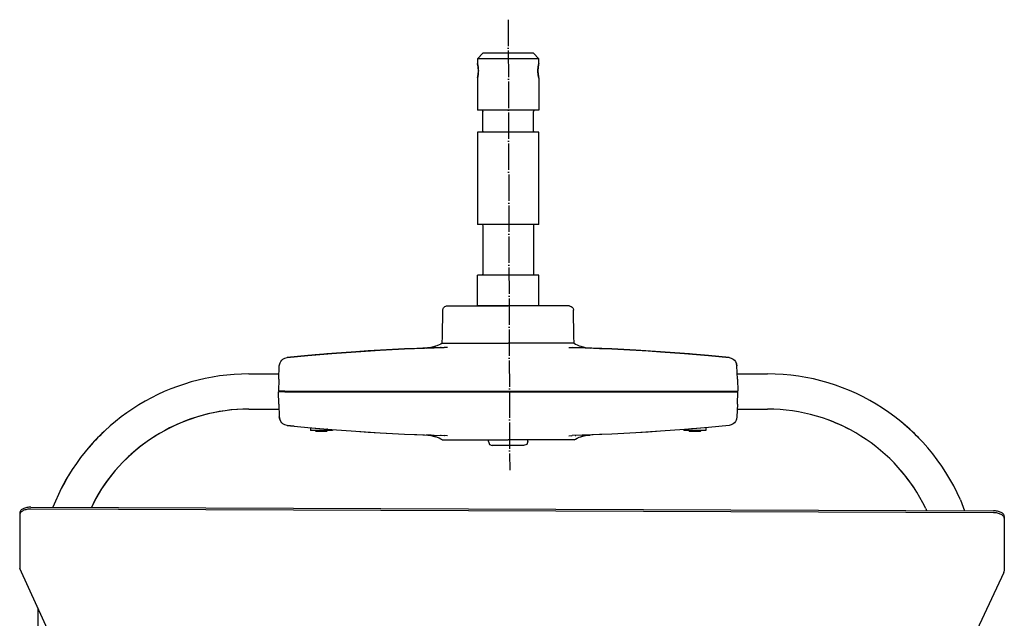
# Model space of a CAD drawing. Header units: millimetres. Extents: x -281 to 286, y -291 to 515.
# Tile 13 of 13: x -220 to 228, y 242 to 515. Entities that reach past the tile are written whole.
import ezdxf

# ---------------------------------------------------------------- set-up
doc = ezdxf.new("R2010")
doc.units = ezdxf.units.MM
doc.linetypes.add('DOT_CENTER', pattern=[14, 12, -1, 0, -1])
doc.layers.add('1', color=7, linetype='Continuous')

msp = doc.modelspace()

# ---------------------------------------------------------------- linework, layer by layer
at = {"color": 7, "linetype": 'Continuous'}
for p, q in [((-11.84, 496.95), (-9.34, 499.45)), ((13.66, 499.45), (-9.34, 499.45)), ((16.16, 496.95), (13.66, 499.45)), ((16.16, 496.95), (-11.84, 496.95)), ((-11.84, 496.95), (-11.84, 494.94)), ((-11.84, 494.94), (-11.79, 494.74)), ((-11.71, 494.36), (-11.79, 494.74)), ((-11.79, 494.74), (-11.71, 494.36)), ((-11.67, 494.16), (-11.71, 494.36)), ((-11.6, 493.79), (-11.67, 494.16)), ((-11.67, 494.16), (-11.63, 493.97)), ((-11.63, 493.97), (-11.6, 493.79)), ((-11.6, 493.79), (-11.56, 493.55)), ((-11.52, 493.22), (-11.6, 493.79)), ((-11.56, 493.55), (-11.54, 493.39)), ((-11.54, 493.39), (-11.52, 493.22)), ((-11.52, 493.22), (-11.5, 493.08)), ((-11.5, 493.08), (-11.52, 493.22)), ((-11.47, 492.82), (-11.5, 493.08)), ((-11.5, 493.08), (-11.47, 492.82)), ((15.81, 493.08), (15.78, 492.82)), ((15.78, 492.82), (15.81, 493.08)), ((15.84, 493.32), (15.81, 493.08)), ((15.81, 493.08), (15.84, 493.32)), ((15.91, 493.78), (15.84, 493.32)), ((15.84, 493.32), (15.87, 493.55)), ((15.87, 493.55), (15.91, 493.78)), ((15.98, 494.16), (15.91, 493.78)), ((15.91, 493.78), (15.94, 493.97)), ((15.94, 493.97), (16.01, 494.29)), ((16.01, 494.29), (15.98, 494.16)), ((16.01, 494.29), (16.07, 494.61)), ((16.05, 494.48), (16.01, 494.29)), ((16.07, 494.61), (16.05, 494.48)), ((16.07, 494.61), (16.12, 494.81)), ((16.12, 494.81), (16.07, 494.61)), ((16.12, 494.81), (16.16, 496.95)), ((-11.7, 488.61), (-11.76, 488.29)), ((-11.73, 488.42), (-11.7, 488.61)), ((-11.63, 488.93), (-11.7, 488.61)), ((-11.7, 488.61), (-11.67, 488.74)), ((-11.67, 488.74), (-11.59, 489.16)), ((-11.59, 489.16), (-11.63, 488.93)), ((-11.59, 489.16), (-11.52, 489.67)), ((-11.56, 489.35), (-11.59, 489.16)), ((-11.54, 489.51), (-11.56, 489.35)), ((-11.52, 489.67), (-11.54, 489.51)), ((-11.5, 489.82), (-11.52, 489.67)), ((-11.52, 489.67), (-11.5, 489.82)), ((-11.5, 489.82), (-11.47, 490.08)), ((-11.47, 490.08), (-11.5, 489.82)), ((-11.4, 491.73), (-11.47, 492.82)), ((-11.47, 492.82), (-11.45, 492.56)), ((-11.47, 490.08), (-11.4, 491.17)), ((-11.45, 490.34), (-11.47, 490.08)), ((-11.45, 492.56), (-11.43, 492.37)), ((-11.43, 490.52), (-11.45, 490.34)), ((-11.43, 492.37), (-11.42, 492.22)), ((-11.42, 490.68), (-11.43, 490.52)), ((-11.42, 492.22), (-11.41, 492.01)), ((-11.41, 490.89), (-11.42, 490.68)), ((-11.41, 492.01), (-11.41, 491.87)), ((-11.41, 491.87), (-11.4, 491.45)), ((-11.4, 491.45), (-11.41, 491.03)), ((-11.41, 491.03), (-11.41, 490.89)), ((-11.4, 491.45), (-11.4, 491.73)), ((-11.4, 491.17), (-11.4, 491.45)), ((15.78, 492.82), (15.71, 491.73)), ((15.71, 491.45), (15.72, 491.87)), ((15.71, 491.73), (15.71, 491.45)), ((15.71, 491.45), (15.71, 491.17)), ((15.72, 491.03), (15.71, 491.45)), ((15.71, 491.17), (15.78, 490.08)), ((15.72, 492.01), (15.73, 492.22)), ((15.72, 491.87), (15.72, 492.01)), ((15.72, 490.89), (15.72, 491.03)), ((15.73, 490.67), (15.72, 490.89)), ((15.73, 492.22), (15.74, 492.38)), ((15.74, 490.53), (15.73, 490.67)), ((15.74, 492.38), (15.76, 492.56)), ((15.76, 490.34), (15.74, 490.53)), ((15.76, 492.56), (15.78, 492.82)), ((15.78, 490.08), (15.76, 490.34)), ((15.78, 490.08), (15.81, 489.81)), ((15.81, 489.81), (15.78, 490.08)), ((15.81, 489.81), (15.84, 489.58)), ((15.84, 489.58), (15.81, 489.81)), ((15.84, 489.58), (15.91, 489.13)), ((15.87, 489.35), (15.84, 489.58)), ((15.91, 489.13), (15.87, 489.35)), ((15.91, 489.13), (15.98, 488.74)), ((15.94, 488.93), (15.91, 489.13)), ((15.98, 488.74), (15.94, 488.93)), ((15.98, 488.74), (16.02, 488.54)), ((16.02, 488.54), (16.1, 488.18)), ((16.1, 488.18), (16.02, 488.54)), ((-11.81, 488.09), (-11.84, 473.45)), ((-11.76, 488.29), (-11.81, 488.09)), ((-11.76, 488.29), (-11.73, 488.42)), ((16.1, 488.18), (16.14, 488.02)), ((16.14, 488.02), (16.1, 488.18)), ((16.14, 488.02), (16.16, 473.45)), ((16.16, 473.45), (-11.84, 473.45)), ((-9.49, 473.3), (-9.34, 472.95)), ((-9.34, 463.95), (-9.34, 472.95)), ((13.8, 473.3), (13.66, 472.95)), ((13.66, 463.95), (13.66, 472.95)), ((14.16, 473.45), (13.8, 473.3)), ((16.16, 463.45), (-11.84, 463.45)), ((-11.84, 463.45), (-11.84, 421.45)), ((-9.49, 463.6), (-9.84, 463.45)), ((-9.34, 463.95), (-9.49, 463.6)), ((13.66, 463.95), (13.8, 463.6)), ((16.16, 421.45), (16.16, 463.45)), ((16.16, 421.45), (-11.84, 421.45)), ((-9.49, 421.3), (-9.34, 420.95)), ((13.8, 421.3), (13.66, 420.95)), ((14.16, 421.45), (13.8, 421.3)), ((-9.34, 420.95), (-9.34, 398.95)), ((13.66, 420.95), (13.66, 398.95)), ((-9.34, 398.95), (-9.49, 398.6)), ((13.66, 398.95), (13.8, 398.6)), ((16.16, 398.45), (-11.84, 398.45)), ((-11.84, 384.45), (-11.84, 398.45)), ((-9.49, 398.6), (-9.84, 398.45)), ((16.16, 384.45), (16.16, 398.45)), ((-27.77, 370.46), (-27.56, 382.48)), ((-27.56, 382.48), (-27.54, 382.77)), ((-27.54, 382.77), (-27.47, 383.06)), ((-27.47, 383.06), (-27.41, 383.21)), ((-27.41, 383.21), (-27.27, 383.49)), ((-27.27, 383.49), (-26.97, 383.88)), ((-26.97, 383.88), (-26.65, 384.13)), ((-26.65, 384.13), (-26.24, 384.33)), ((-26.24, 384.33), (-25.85, 384.43)), ((-25.85, 384.43), (-25.56, 384.45)), ((-25.56, 384.45), (2.16, 384.45)), ((16.01, 384.45), (-11.7, 384.45)), ((29.88, 384.45), (2.16, 384.45)), ((29.88, 384.45), (30.16, 384.43)), ((30.16, 384.43), (30.46, 384.36)), ((30.46, 384.36), (30.89, 384.17)), ((30.89, 384.17), (31.28, 383.88)), ((31.28, 383.88), (31.54, 383.56)), ((31.54, 383.56), (31.73, 383.21)), ((31.73, 383.21), (31.78, 383.06)), ((31.78, 383.06), (31.84, 382.84)), ((31.84, 382.84), (31.88, 382.48)), ((32.09, 370.46), (31.88, 382.48)), ((-27.84, 367.45), (-28.51, 367.07)), ((-27.84, 367.45), (-22.64, 367.45)), ((-27.83, 367.45), (-27.77, 370.46)), ((-22.64, 367.45), (-9.52, 367.45)), ((-9.52, 367.45), (2.16, 367.45)), ((13.83, 367.45), (2.16, 367.45)), ((26.95, 367.45), (13.83, 367.45)), ((32.16, 367.45), (26.95, 367.45)), ((32.14, 367.45), (32.09, 370.46)), ((32.16, 367.45), (32.82, 367.07)), ((-78.05, 362.73), (-67.22, 363.54)), ((-67.22, 363.54), (-78.05, 362.73)), ((-67.22, 363.54), (-56.02, 364.26)), ((-61.54, 363.92), (-67.22, 363.54)), ((-50.5, 364.56), (-61.54, 363.92)), ((-56.02, 364.26), (-44.97, 364.84)), ((-44.97, 364.84), (-50.5, 364.56)), ((-44.97, 364.84), (-35.88, 365.23)), ((-39.44, 365.08), (-44.97, 364.84)), ((-33.89, 365.3), (-39.44, 365.08)), ((-35.88, 365.23), (-26.99, 365.52)), ((-34.35, 365.3), (-35.11, 365.25)), ((-35.11, 365.25), (-34.74, 365.27)), ((-32.85, 365.34), (-34.54, 365.28)), ((-33.59, 365.39), (-34.35, 365.3)), ((-34.35, 365.3), (-33.59, 365.39)), ((-26.99, 365.52), (-33.89, 365.3)), ((-32.46, 365.59), (-33.59, 365.39)), ((-33.59, 365.39), (-32.46, 365.59)), ((-32.46, 365.59), (-30.89, 366.04)), ((-31.34, 365.88), (-32.46, 365.59)), ((-30.89, 366.04), (-31.34, 365.88)), ((-30.25, 366.26), (-30.89, 366.04)), ((-29.19, 366.72), (-30.25, 366.26)), ((-28.51, 367.07), (-29.19, 366.72)), ((-28.37, 365.48), (-28.6, 365.48)), ((-26.53, 365.56), (-26.99, 365.52)), ((-25.48, 365.56), (-26.99, 365.52)), ((29.79, 365.56), (31.3, 365.52)), ((30.84, 365.56), (31.3, 365.52)), ((40.19, 365.23), (31.3, 365.52)), ((31.3, 365.52), (38.2, 365.3)), ((32.68, 365.48), (32.91, 365.48)), ((32.82, 367.07), (33.5, 366.72)), ((33.5, 366.72), (34.56, 366.26)), ((34.56, 366.26), (35.2, 366.04)), ((35.2, 366.04), (35.65, 365.88)), ((35.2, 366.04), (36.77, 365.59)), ((35.65, 365.88), (36.77, 365.59)), ((36.77, 365.59), (37.9, 365.39)), ((36.77, 365.59), (37.9, 365.39)), ((37.16, 365.34), (38.85, 365.28)), ((37.9, 365.39), (38.66, 365.3)), ((37.9, 365.39), (38.66, 365.3)), ((38.2, 365.3), (43.75, 365.08)), ((38.66, 365.3), (39.42, 365.25)), ((39.05, 365.27), (39.42, 365.25)), ((49.28, 364.84), (40.19, 365.23)), ((43.75, 365.08), (49.28, 364.84)), ((60.33, 364.26), (49.28, 364.84)), ((49.28, 364.84), (54.81, 364.56)), ((54.81, 364.56), (65.85, 363.92)), ((71.53, 363.54), (60.33, 364.26)), ((65.85, 363.92), (71.53, 363.54)), ((82.37, 362.73), (71.53, 363.54)), ((71.53, 363.54), (82.37, 362.73)), ((-101.65, 358.44), (-101.33, 359.05)), ((-101.33, 359.05), (-100.84, 359.65)), ((-100.84, 359.65), (-100.32, 360.12)), ((-100.32, 360.12), (-99.4, 360.63)), ((-99.4, 360.63), (-98.38, 360.89)), ((-98.38, 360.89), (-89.03, 361.79)), ((-89.03, 361.79), (-98.38, 360.89)), ((-89.03, 361.79), (-78.05, 362.73)), ((-78.05, 362.73), (-89.03, 361.79)), ((-83.69, 362.26), (-85.61, 362.09)), ((-81.52, 362.45), (-81.69, 362.43)), ((-80.08, 362.57), (-80.4, 362.54)), ((93.34, 361.79), (82.37, 362.73)), ((82.37, 362.73), (93.34, 361.79)), ((84.72, 362.54), (84.39, 362.57)), ((86, 362.43), (85.68, 362.46)), ((88, 362.26), (89.92, 362.09)), ((102.7, 360.89), (93.34, 361.79)), ((93.34, 361.79), (102.7, 360.89)), ((102.7, 360.89), (99.57, 361.2)), ((102.7, 360.89), (103.71, 360.63)), ((103.71, 360.63), (104.63, 360.12)), ((104.63, 360.12), (105.15, 359.65)), ((105.15, 359.65), (105.64, 359.05)), ((105.64, 359.05), (106.12, 358.06)), ((-102.18, 351.13), (-101.97, 357.07)), ((-101.97, 357.07), (-101.81, 358.06)), ((-101.97, 357.07), (-101.81, 358.06)), ((-101.81, 358.06), (-101.65, 358.44)), ((106.28, 357.07), (106.12, 358.06)), ((106.12, 358.06), (106.28, 357.07)), ((106.49, 351.13), (106.28, 357.07)), ((-115.84, 353.45), (-102.1, 353.45)), ((-102.18, 351.13), (-102.37, 345.65)), ((106.41, 353.45), (120.16, 353.45)), ((106.49, 351.13), (106.68, 345.65)), ((-99.52, 345.65), (-102.37, 345.65)), ((-102.18, 339.76), (-102.37, 345.25)), ((-99.52, 345.25), (-102.37, 345.25)), ((-99.52, 345.65), (103.83, 345.65)), ((-99.52, 345.25), (103.83, 345.25)), ((103.83, 345.65), (106.68, 345.65)), ((103.83, 345.25), (106.68, 345.25)), ((106.49, 339.76), (106.68, 345.25)), ((-115.84, 337.45), (-102.1, 337.45)), ((-102.18, 339.76), (-101.97, 333.85)), ((106.49, 339.76), (106.28, 333.85)), ((106.41, 337.45), (120.16, 337.45)), ((-101.97, 333.85), (-101.81, 332.84)), ((-101.81, 332.84), (-101.97, 333.85)), ((-101.33, 331.85), (-101.81, 332.84)), ((-100.84, 331.25), (-101.33, 331.85)), ((105.64, 331.85), (105.15, 331.25)), ((105.96, 332.46), (105.64, 331.85)), ((106.12, 332.84), (105.96, 332.46)), ((106.28, 333.85), (106.12, 332.84)), ((106.28, 333.85), (106.12, 332.84)), ((-100.32, 330.78), (-100.84, 331.25)), ((-99.4, 330.27), (-100.32, 330.78)), ((-98.38, 330.01), (-99.4, 330.27)), ((-98.38, 330.01), (-89.03, 329.11)), ((-98.38, 330.01), (-89.03, 329.11)), ((-95.23, 329.7), (-98.38, 330.01)), ((-89.03, 329.11), (-78.05, 328.17)), ((-89.03, 329.11), (-78.05, 328.17)), ((-87.84, 329.01), (-87.84, 327.65)), ((-77.84, 327.65), (-87.84, 327.65)), ((-85.64, 327.65), (-85.24, 327.25)), ((-85.61, 328.8), (-83.69, 328.64)), ((-80.44, 327.25), (-85.24, 327.25)), ((-80.04, 327.65), (-80.44, 327.25)), ((-80.08, 328.33), (-80.4, 328.36)), ((-78.05, 328.17), (-67.22, 327.36)), ((-78.05, 328.17), (-67.22, 327.36)), ((-77.84, 328.15), (-77.84, 327.65)), ((-67.22, 327.36), (-56.02, 326.64)), ((-67.22, 327.36), (-61.54, 326.98)), ((71.53, 327.36), (60.33, 326.64)), ((71.53, 327.36), (65.85, 326.98)), ((82.37, 328.17), (71.53, 327.36)), ((82.37, 328.17), (71.53, 327.36)), ((82.16, 328.15), (82.16, 327.65)), ((92.16, 327.65), (82.16, 327.65)), ((93.34, 329.11), (82.37, 328.17)), ((93.34, 329.11), (82.37, 328.17)), ((84.36, 327.65), (84.76, 327.25)), ((84.58, 328.35), (84.39, 328.33)), ((89.56, 327.25), (84.76, 327.25)), ((86, 328.47), (85.68, 328.44)), ((89.92, 328.8), (88, 328.64)), ((89.96, 327.65), (89.56, 327.25)), ((92.16, 329.01), (92.16, 327.65)), ((102.7, 330.01), (93.34, 329.11)), ((102.7, 330.01), (93.34, 329.11)), ((103.71, 330.27), (102.7, 330.01)), ((104.63, 330.78), (103.71, 330.27)), ((105.15, 331.25), (104.63, 330.78)), ((-61.54, 326.98), (-50.5, 326.33)), ((-56.02, 326.64), (-44.97, 326.06)), ((-50.5, 326.33), (-44.97, 326.06)), ((-44.97, 326.06), (-35.88, 325.67)), ((-44.97, 326.06), (-39.44, 325.81)), ((-39.44, 325.81), (-33.89, 325.6)), ((-35.88, 325.67), (-26.99, 325.37)), ((-34.35, 325.6), (-35.11, 325.64)), ((-34.74, 325.63), (-35.11, 325.64)), ((-32.85, 325.56), (-34.54, 325.62)), ((-33.59, 325.51), (-34.35, 325.6)), ((-34.35, 325.6), (-33.59, 325.51)), ((-33.89, 325.6), (-26.99, 325.37)), ((-32.46, 325.31), (-33.59, 325.51)), ((-33.59, 325.51), (-32.46, 325.31)), ((-31.34, 325.01), (-32.46, 325.31)), ((-32.46, 325.31), (-30.89, 324.86)), ((-30.89, 324.86), (-31.34, 325.01)), ((-30.25, 324.64), (-30.89, 324.86)), ((-29.19, 324.18), (-30.25, 324.64)), ((-28.51, 323.83), (-29.19, 324.18)), ((-28.37, 325.41), (-28.6, 325.42)), ((-27.84, 323.45), (-28.51, 323.83)), ((-27.84, 323.45), (-22.64, 323.45)), ((-25.48, 325.34), (-26.99, 325.37)), ((-26.53, 325.34), (-26.99, 325.37)), ((-22.64, 323.45), (-9.52, 323.45)), ((-9.52, 323.45), (2.16, 323.45)), ((-6.84, 322.65), (-6.84, 323.45)), ((-6.84, 322.65), (-6.32, 321.38)), ((13.83, 323.45), (2.16, 323.45)), ((11.16, 322.65), (10.63, 321.38)), ((11.16, 322.65), (11.16, 323.45)), ((26.95, 323.45), (13.83, 323.45)), ((32.16, 323.45), (26.95, 323.45)), ((29.79, 325.34), (31.3, 325.37)), ((30.84, 325.34), (31.3, 325.37)), ((40.19, 325.67), (31.3, 325.37)), ((38.2, 325.6), (31.3, 325.37)), ((32.16, 323.45), (32.82, 323.83)), ((32.68, 325.41), (32.91, 325.42)), ((32.82, 323.83), (33.5, 324.18)), ((33.5, 324.18), (34.56, 324.64)), ((34.56, 324.64), (35.2, 324.86)), ((36.77, 325.31), (35.2, 324.86)), ((35.2, 324.86), (35.65, 325.01)), ((35.65, 325.01), (36.77, 325.31)), ((36.77, 325.31), (37.9, 325.51)), ((37.9, 325.51), (36.77, 325.31)), ((37.16, 325.56), (38.85, 325.62)), ((37.9, 325.51), (38.66, 325.6)), ((38.66, 325.6), (37.9, 325.51)), ((43.75, 325.81), (38.2, 325.6)), ((38.66, 325.6), (39.42, 325.64)), ((39.42, 325.64), (39.05, 325.63)), ((49.28, 326.06), (40.19, 325.67)), ((49.28, 326.06), (43.75, 325.81)), ((60.33, 326.64), (49.28, 326.06)), ((54.81, 326.33), (49.28, 326.06)), ((65.85, 326.98), (54.81, 326.33)), ((-6.32, 321.38), (-5.04, 320.85)), ((4.02, 320.85), (-5.04, 320.85)), ((9.11, 320.85), (4.02, 320.85)), ((10.63, 321.38), (9.11, 320.85)), ((-201.25, 301.29), (-205, 292.78)), ((-185.55, 296.71), (-187.48, 292.71)), ((-185.95, 295.99), (-187.48, 292.71)), ((208.01, 296.15), (209.85, 291.18)), ((222.97, 290.26), (-215.03, 291.95)), ((-215.02, 292.82), (222.97, 291.13)), ((192.23, 292.16), (192.6, 291.25)), ((192.23, 292.16), (192.6, 291.25)), ((192.23, 292.16), (192.6, 291.25)), ((192.23, 292.16), (192.6, 291.25)), ((192.23, 292.16), (192.6, 291.25)), ((192.23, 292.16), (192.6, 291.25)), ((192.23, 292.16), (192.6, 291.25)), ((-220.04, 289.47), (-220.13, 265.39)), ((-220.03, 290.33), (-220.04, 289.47)), ((227.96, 287.74), (227.87, 263.66)), ((227.96, 288.61), (227.96, 287.74)), ((-220.13, 265.39), (-220, 264.82)), ((-191.76, 203.03), (-220, 264.82)), ((227.74, 263.1), (199.02, 201.53)), ((227.74, 263.1), (227.87, 263.66)), ((-211.84, 246.97), (-211.84, 160.81))]:
    msp.add_line(p, q, dxfattribs=at)
for centre, radius, start, end in [((-115.84, 257.45), 96, 90, 152.8302), ((120.16, 257.45), 96, 23.7736, 90), ((-115.84, 257.45), 80, 90, 151.2), ((-115.84, 257.45), 80, 91.8367, 150.6122), ((120.16, 257.45), 80, 25.7143, 90), ((120.16, 257.45), 80, 25.7143, 90), ((120.16, 257.45), 80, 62.449, 69.796), ((120.16, 257.45), 80, 62.449, 69.796), ((120.16, 257.45), 80, 62.449, 69.796), ((120.16, 257.45), 80, 62.449, 69.796), ((120.16, 257.45), 80, 62.449, 69.796), ((120.16, 257.45), 96, 44.1509, 50.9433), ((120.16, 257.45), 96, 44.1509, 50.9433), ((120.16, 257.45), 96, 44.1509, 50.9433), ((120.16, 257.45), 96, 44.1509, 50.9433), ((120.16, 257.45), 96, 44.1509, 50.9433), ((120.16, 257.45), 96, 44.1509, 50.9433), ((120.16, 257.45), 96, 44.1509, 50.9433), ((-115.84, 257.45), 96, 132.4528, 139.2452), ((-115.84, 257.45), 96, 132.4528, 139.2452), ((-115.84, 257.45), 96, 132.4528, 139.2452), ((-115.84, 257.45), 96, 132.4528, 139.2452), ((-115.84, 257.45), 96, 132.4528, 139.2452), ((-115.84, 257.45), 96, 132.4528, 139.2452), ((-115.84, 257.45), 96, 132.4528, 139.2452), ((-115.84, 257.45), 80, 128.5714, 135.9184), ((-115.84, 257.45), 80, 128.5714, 135.9184), ((-115.84, 257.45), 80, 128.5714, 135.9184), ((-115.84, 257.45), 80, 128.5714, 135.9184), ((-115.84, 257.45), 80, 128.5714, 135.9184), ((-115.84, 257.45), 96, 146.0378, 152.8302), ((-115.84, 257.45), 96, 146.0378, 152.8302), ((-115.84, 257.45), 96, 146.0378, 152.8302), ((-115.84, 257.45), 96, 146.0378, 152.8302), ((-115.84, 257.45), 96, 146.0378, 152.8302), ((-115.84, 257.45), 96, 146.0378, 152.8302), ((-115.84, 257.45), 96, 146.0378, 152.8302), ((120.16, 257.45), 80, 33.0612, 40.4081), ((120.16, 257.45), 80, 33.0612, 40.4081), ((120.16, 257.45), 80, 33.0612, 40.4081), ((120.16, 257.45), 80, 33.0612, 40.4081), ((120.16, 257.45), 80, 33.0612, 40.4081)]:
    msp.add_arc(centre, radius, start, end, dxfattribs=at)
for points, knots in [([(-215.03, 291.95), (-215.35, 291.94), (-215.99, 291.93), (-216.93, 291.79), (-217.79, 291.56), (-218.55, 291.26), (-219.18, 290.89), (-219.65, 290.46), (-219.97, 289.98), (-220.02, 289.63), (-220.04, 289.47)], [0, 0, 0, 0, 0.976634, 1.925327, 2.8201, 3.639091, 4.367221, 4.999915, 5.548459, 6.045558, 6.045558, 6.045558, 6.045558]), ([(-215.02, 292.82), (-215.35, 292.81), (-215.99, 292.79), (-216.92, 292.65), (-217.78, 292.43), (-218.54, 292.13), (-219.17, 291.76), (-219.65, 291.33), (-219.97, 290.85), (-220.01, 290.5), (-220.03, 290.33)], [0, 0, 0, 0, 0.976634, 1.925327, 2.8201, 3.639091, 4.367221, 4.999915, 5.548459, 6.045558, 6.045558, 6.045558, 6.045558]), ([(227.96, 288.61), (227.94, 288.78), (227.9, 289.13), (227.59, 289.61), (227.12, 290.04), (226.49, 290.42), (225.73, 290.72), (224.87, 290.95), (223.94, 291.1), (223.3, 291.12), (222.97, 291.13)], [0, 0, 0, 0, 0.497098, 1.045643, 1.678337, 2.406467, 3.225458, 4.120231, 5.068924, 6.045558, 6.045558, 6.045558, 6.045558]), ([(227.96, 287.74), (227.94, 287.91), (227.9, 288.26), (227.58, 288.74), (227.11, 289.17), (226.48, 289.55), (225.73, 289.86), (224.87, 290.09), (223.94, 290.23), (223.3, 290.25), (222.97, 290.26)], [0, 0, 0, 0, 0.497098, 1.045643, 1.678337, 2.406467, 3.225458, 4.120231, 5.068924, 6.045558, 6.045558, 6.045558, 6.045558])]:
    msp.add_open_spline(points, degree=3, knots=knots, dxfattribs=at)
at = {"layer": '1', "color": 2, "linetype": 'DOT_CENTER'}
msp.add_line((2.16, 514.7), (2.86, 309.7), dxfattribs=at)

doc.saveas('drawing.dxf')
